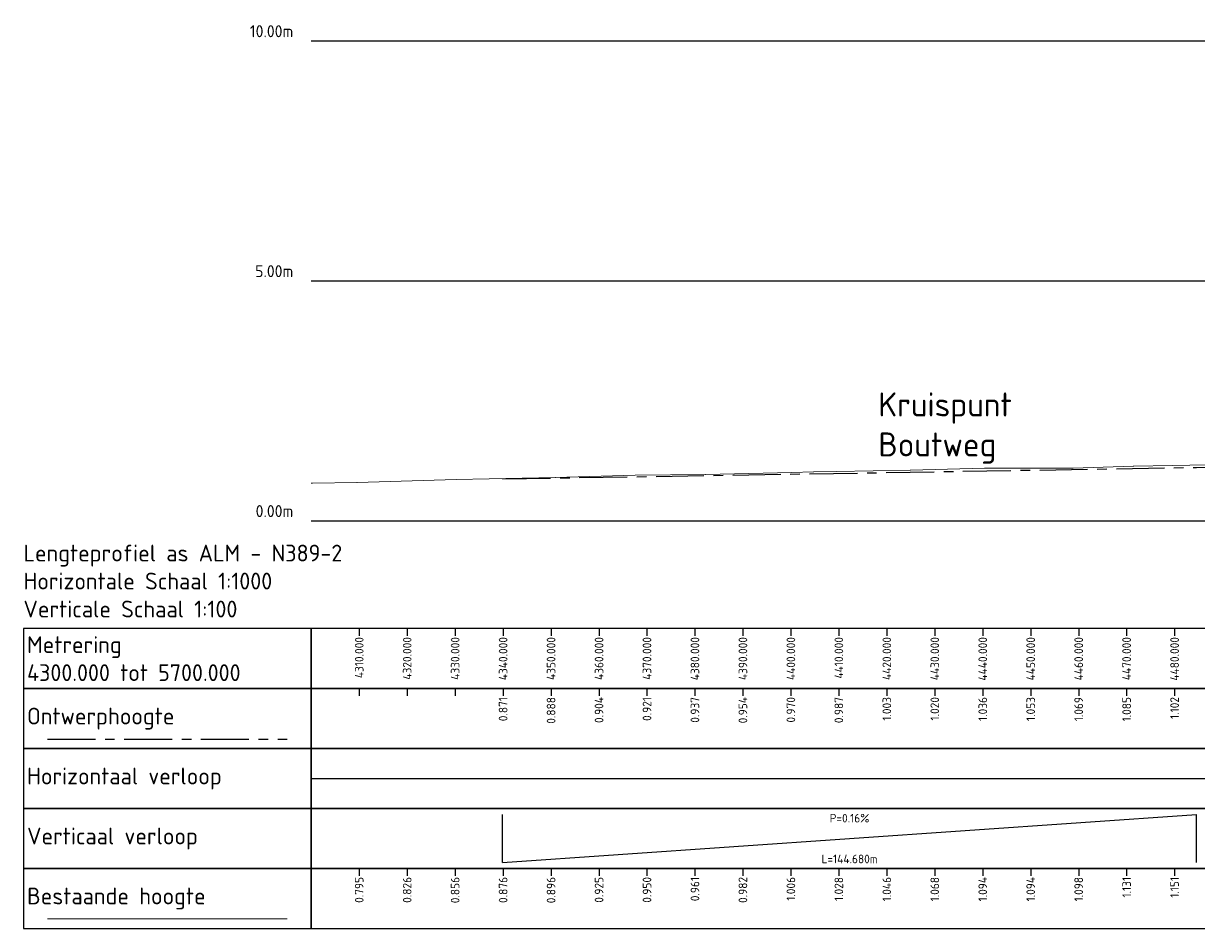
# Model space of a CAD drawing. Header units: metres. Extents: x 107616 to 109077, y 403701 to 404146.
# Tile 2 of 6: x 107617 to 107862, y 403957 to 404146. Entities that reach past the tile are written whole.
import ezdxf

# ---------------------------------------------------------------- set-up
doc = ezdxf.new("R2010")
doc.units = ezdxf.units.M
doc.linetypes.add('AM-AS', pattern=[16, 10, -2, 2, -2])
for name, color, linetype, lineweight in [('B-WE-GW-MAAIVELD-GD', 253, 'Continuous', 18), ('C3D-LABELS', 7, 'Continuous', 25), ('N-WE-AM-AS-GD', 10, 'AM-AS', 25), ('X-XX-AL-CONSTRUCTIELIJN-GD', 7, 'Continuous', 25), ('X-XX-AL-DETAIL2-G', 7, 'Continuous', 25), ('X-XX-AL-T18', 7, 'Continuous', 18), ('X-XX-AL-T25', 7, 'Continuous', 25), ('X-XX-AL-T70', 7, 'Continuous', 70)]:
    doc.layers.add(name, color=color, linetype=linetype, lineweight=lineweight)
doc.layers.add('C3D-PROFILE_PROFILEVIEW', color=7, linetype='Continuous')
doc.layers.add('C3D-PROFILE_PROFILEVIEW_LABELING', color=7, linetype='Continuous')
doc.styles.add('NLCS-ISO', font='NLCS-ISO.ttf')
doc.styles.add('NLCS-ISO-M2000-T25', font='NLCS-ISO.ttf', dxfattribs={"height": 5})

# ---------------------------------------------------------------- blocks, each defined once
blk = doc.blocks.new('*U57')
at = {"layer": 'B-WE-GW-MAAIVELD-GD', "color": 253, "linetype": 'Continuous', "lineweight": 18}
blk.add_line((-55, -83), (-5, -83), dxfattribs=at)
at = {"layer": 'N-WE-AM-AS-GD', "color": 1, "linetype": 'AM-AS', "lineweight": 25}
blk.add_line((-55, -45.5), (-5, -45.5), dxfattribs=at)
at = {"layer": 'X-XX-AL-CONSTRUCTIELIJN-GD', "color": 7, "linetype": 'Continuous', "lineweight": 25}
for p, q in [((0, 100), (5, 100)), ((0, 100), (1400, 100)), ((0, 50), (5, 50)), ((0, 50), (1400, 50)), ((0, 0), (5, 0)), ((0, 0), (1400, 0))]:
    blk.add_line(p, q, dxfattribs=at)
at = {"layer": 'X-XX-AL-DETAIL2-G', "color": 7, "linetype": 'Continuous', "lineweight": -3}
for p, q in [((10, -22.5), (10, -24)), ((20, -22.5), (20, -24)), ((30, -22.5), (30, -24)), ((40, -22.5), (40, -24)), ((50, -22.5), (50, -24)), ((60, -22.5), (60, -24)), ((70, -22.5), (70, -24)), ((80, -22.5), (80, -24)), ((90, -22.5), (90, -24)), ((100, -22.5), (100, -24)), ((110, -22.5), (110, -24)), ((120, -22.5), (120, -24)), ((130, -22.5), (130, -24)), ((140, -22.5), (140, -24)), ((150, -22.5), (150, -24)), ((160, -22.5), (160, -24)), ((170, -22.5), (170, -24)), ((180, -22.5), (180, -24)), ((10, -35), (10, -36.5)), ((20, -35), (20, -36.5)), ((30, -35), (30, -36.5)), ((40, -35), (40, -36.5)), ((50, -35), (50, -36.5)), ((60, -35), (60, -36.5)), ((70, -35), (70, -36.5)), ((80, -35), (80, -36.5)), ((90, -35), (90, -36.5)), ((100, -35), (100, -36.5)), ((110, -35), (110, -36.5)), ((120, -35), (120, -36.5)), ((130, -35), (130, -36.5)), ((140, -35), (140, -36.5)), ((150, -35), (150, -36.5)), ((160, -35), (160, -36.5)), ((170, -35), (170, -36.5)), ((180, -35), (180, -36.5)), ((0, -58.75), (0, -48.75)), ((39.89, -71.25), (39.89, -61.25)), ((184.57, -71.25), (184.57, -61.25)), ((10, -72.5), (10, -74)), ((20, -72.5), (20, -74)), ((30, -72.5), (30, -74)), ((40, -72.5), (40, -74)), ((50, -72.5), (50, -74)), ((60, -72.5), (60, -74)), ((70, -72.5), (70, -74)), ((80, -72.5), (80, -74)), ((90, -72.5), (90, -74)), ((100, -72.5), (100, -74)), ((110, -72.5), (110, -74)), ((120, -72.5), (120, -74)), ((130, -72.5), (130, -74)), ((140, -72.5), (140, -74)), ((150, -72.5), (150, -74)), ((160, -72.5), (160, -74)), ((170, -72.5), (170, -74)), ((180, -72.5), (180, -74))]:
    blk.add_line(p, q, dxfattribs=at)
for points in [[(0, -35), (0, -22.5), (-60, -22.5), (-60, -35)], [(0, -35), (1400, -35), (1400, -22.5), (0, -22.5)], [(0, -47.5), (0, -35), (-60, -35), (-60, -47.5)], [(0, -47.5), (1400, -47.5), (1400, -35), (0, -35)], [(0, -60), (0, -47.5), (-60, -47.5), (-60, -60)], [(0, -60), (1400, -60), (1400, -47.5), (0, -47.5)], [(0, -72.5), (0, -60), (-60, -60), (-60, -72.5)], [(0, -72.5), (1400, -72.5), (1400, -60), (0, -60)], [(0, -85), (0, -72.5), (-60, -72.5), (-60, -85)], [(0, -85), (1400, -85), (1400, -72.5), (0, -72.5)]]:
    blk.add_3dface(points, dxfattribs=at)
at = {"layer": 'X-XX-AL-T18', "color": 7, "linetype": 'Continuous', "lineweight": -3}
for p, q in [((0, -53.75), (931.4, -53.75)), ((39.89, -71.25), (184.57, -61.25))]:
    blk.add_line(p, q, dxfattribs=at)
at = {"layer": 'B-WE-GW-MAAIVELD-GD', "color": 7, "linetype": 'Continuous', "lineweight": 18, "insert": (-59.25, -78.75), "char_height": 3.5, "attachment_point": 4, "style": 'NLCS-ISO'}
blk.add_mtext('Bestaande hoogte', dxfattribs=at)
at = {"layer": 'C3D-LABELS', "color": 7, "linetype": 'Continuous', "lineweight": 25, "char_height": 3.5, "attachment_point": 4, "style": 'NLCS-ISO'}
for s, insert in [('Metrering \\P4300.000 tot 5700.000', (-59.25, -28.75)), ('Horizontaal verloop', (-59.25, -53.75)), ('Verticaal verloop', (-59.25, -66.25))]:
    blk.add_mtext(s, dxfattribs=dict(at, insert=insert))
at = {"layer": 'N-WE-AM-AS-GD', "color": 7, "linetype": 'Continuous', "lineweight": 25, "insert": (-59.25, -41.25), "char_height": 3.5, "attachment_point": 4, "style": 'NLCS-ISO'}
blk.add_mtext('Ontwerphoogte', dxfattribs=at)
at = {"layer": 'X-XX-AL-CONSTRUCTIELIJN-GD', "color": 7, "linetype": 'Continuous', "lineweight": 25, "char_height": 2.5, "attachment_point": 6, "style": 'NLCS-ISO'}
for s, insert in [('10.00m', (-3.75, 102)), ('5.00m', (-3.75, 52)), ('0.00m', (-3.75, 2))]:
    blk.add_mtext(s, dxfattribs=dict(at, insert=insert))
at = {"layer": 'X-XX-AL-T70', "color": 7, "linetype": 'Continuous', "lineweight": 70, "insert": (-60, -5), "char_height": 3.5, "attachment_point": 1, "style": 'NLCS-ISO'}
blk.add_mtext('{\\C256;Lengteprofiel as ALM - N389-2\\PHorizontale Schaal 1:1000\\PVerticale Schaal 1:100}', dxfattribs=at)
blk = doc.blocks.new('*U58')
at = {"layer": 'C3D-LABELS', "color": 7, "linetype": 'Continuous', "lineweight": 25, "char_height": 1.8, "attachment_point": 6, "rotation": 90, "style": 'NLCS-ISO'}
for s, insert in [('4310.000', (107686.95, 404018.11)), ('4320.000', (107696.95, 404018.11)), ('4330.000', (107706.95, 404018.11)), ('4340.000', (107716.95, 404018.11)), ('4350.000', (107726.95, 404018.11)), ('4360.000', (107736.95, 404018.11)), ('4370.000', (107746.95, 404018.11)), ('4380.000', (107756.95, 404018.11)), ('4390.000', (107766.95, 404018.11)), ('4400.000', (107776.95, 404018.11)), ('4410.000', (107786.95, 404018.11)), ('4420.000', (107796.95, 404018.11)), ('4430.000', (107806.95, 404018.11)), ('4440.000', (107816.95, 404018.11)), ('4450.000', (107826.95, 404018.11)), ('4460.000', (107836.95, 404018.11)), ('4470.000', (107846.95, 404018.11)), ('4480.000', (107856.95, 404018.11))]:
    blk.add_mtext(s, dxfattribs=dict(at, insert=insert))
blk = doc.blocks.new('*U59')
at = {"layer": 'C3D-LABELS', "color": 7, "linetype": 'Continuous', "lineweight": 25, "char_height": 1.8, "attachment_point": 6, "rotation": 90, "style": 'NLCS-ISO'}
for s, insert in [('0.871', (107716.95, 404005.61)), ('0.888', (107726.95, 404005.61)), ('0.904', (107736.95, 404005.61)), ('0.921', (107746.95, 404005.61)), ('0.937', (107756.95, 404005.61)), ('0.954', (107766.95, 404005.61)), ('0.970', (107776.95, 404005.61)), ('0.987', (107786.95, 404005.61)), ('1.003', (107796.95, 404005.61)), ('1.020', (107806.95, 404005.61)), ('1.036', (107816.95, 404005.61)), ('1.053', (107826.95, 404005.61)), ('1.069', (107836.95, 404005.61)), ('1.085', (107846.95, 404005.61)), ('1.102', (107856.95, 404005.61))]:
    blk.add_mtext(s, dxfattribs=dict(at, insert=insert))
blk = doc.blocks.new('*U61')
at = {"layer": 'C3D-LABELS', "color": 7, "linetype": 'Continuous', "lineweight": 25, "char_height": 1.8, "attachment_point": 5, "style": 'NLCS-ISO'}
for s, insert in [('P=0.16%', (107789.18, 403980.36)), ('L=144.680m', (107789.18, 403971.86))]:
    blk.add_mtext(s, dxfattribs=dict(at, insert=insert))
blk = doc.blocks.new('*U62')
at = {"layer": 'C3D-LABELS', "color": 7, "linetype": 'Continuous', "lineweight": 25, "char_height": 1.8, "attachment_point": 6, "rotation": 90, "style": 'NLCS-ISO'}
for s, insert in [('0.795', (107686.95, 403968.11)), ('0.826', (107696.95, 403968.11)), ('0.856', (107706.95, 403968.11)), ('0.876', (107716.95, 403968.11)), ('0.896', (107726.95, 403968.11)), ('0.925', (107736.95, 403968.11)), ('0.950', (107746.95, 403968.11)), ('0.961', (107756.95, 403968.11)), ('0.982', (107766.95, 403968.11)), ('1.006', (107776.95, 403968.11)), ('1.028', (107786.95, 403968.11)), ('1.046', (107796.95, 403968.11)), ('1.068', (107806.95, 403968.11)), ('1.094', (107816.95, 403968.11)), ('1.094', (107826.95, 403968.11)), ('1.098', (107836.95, 403968.11)), ('1.131', (107846.95, 403968.11)), ('1.151', (107856.95, 403968.11))]:
    blk.add_mtext(s, dxfattribs=dict(at, insert=insert))

msp = doc.modelspace()

# ---------------------------------------------------------------- linework, layer by layer
at = {"layer": 'B-WE-GW-MAAIVELD-GD', "color": 253, "linetype": 'Continuous', "lineweight": 18}
for p, q in [((107856.41, 404053.87), (107863.81, 404054)), ((107727.84, 404051.34), (107744.49, 404051.84)), ((107744.49, 404051.84), (107759.15, 404051.99)), ((107759.15, 404051.99), (107759.17, 404051.99)), ((107759.17, 404051.99), (107759.19, 404051.99)), ((107759.19, 404051.99), (107777.13, 404052.43)), ((107777.13, 404052.43), (107777.14, 404052.43)), ((107777.14, 404052.43), (107781.69, 404052.55)), ((107781.69, 404052.55), (107781.7, 404052.55)), ((107781.7, 404052.55), (107781.71, 404052.55)), ((107781.71, 404052.55), (107786.42, 404052.64)), ((107786.42, 404052.64), (107801.81, 404052.91)), ((107801.81, 404052.91), (107801.87, 404052.91)), ((107801.87, 404052.91), (107817.3, 404053.31)), ((107817.3, 404053.31), (107817.31, 404053.3)), ((107817.31, 404053.3), (107817.42, 404053.3)), ((107817.42, 404053.3), (107835.71, 404053.31)), ((107835.71, 404053.31), (107835.76, 404053.31)), ((107835.76, 404053.31), (107835.76, 404053.31)), ((107835.76, 404053.31), (107835.83, 404053.31)), ((107835.83, 404053.31), (107848.33, 404053.72)), ((107848.33, 404053.72), (107848.36, 404053.72)), ((107848.36, 404053.72), (107848.48, 404053.72)), ((107848.48, 404053.72), (107856.41, 404053.87)), ((107676.95, 404050.2), (107677.21, 404050.2)), ((107677.21, 404050.2), (107677.21, 404050.2)), ((107677.21, 404050.2), (107677.22, 404050.2)), ((107677.22, 404050.2), (107686.42, 404050.3)), ((107686.42, 404050.3), (107686.47, 404050.3)), ((107686.47, 404050.3), (107686.51, 404050.3)), ((107686.51, 404050.3), (107707.14, 404050.93)), ((107707.14, 404050.93), (107707.14, 404050.93)), ((107707.14, 404050.93), (107707.15, 404050.93)), ((107707.15, 404050.93), (107727.81, 404051.34)), ((107727.81, 404051.34), (107727.82, 404051.34)), ((107727.82, 404051.34), (107727.84, 404051.34))]:
    msp.add_line(p, q, dxfattribs=at)
at = {"layer": 'N-WE-AM-AS-GD', "color": 10, "linetype": 'AM-AS', "lineweight": 25, "flags": 128}
msp.add_lwpolyline([(107716.84, 404051.07), (107861.52, 404053.46), (107869.33, 404053.62), (107877.14, 404053.87), (107884.94, 404054.19), (107892.75, 404054.58), (107900.56, 404055.05), (107908.36, 404055.6), (107916.17, 404056.22), (107923.98, 404056.92), (107931.78, 404057.7), (107939.59, 404058.55), (107947.4, 404059.48), (107955.2, 404060.48), (107963.01, 404061.57), (107970.81, 404062.72), (107978.62, 404063.96), (107986.43, 404065.27), (107994.23, 404066.65), (108002.04, 404068.11), (108009.84, 404069.65), (108017.65, 404071.26), (108025.45, 404072.95), (108033.26, 404074.72), (108041.06, 404076.56), (108048.87, 404078.48), (108056.67, 404080.48), (108064.47, 404082.55), (108072.28, 404084.69), (108080.08, 404086.92), (108087.88, 404089.22), (108095.69, 404091.59), (108128.45, 404101.73), (108135.49, 404103.86), (108142.52, 404105.93), (108149.56, 404107.91), (108156.6, 404109.82), (108163.64, 404111.66), (108170.68, 404113.42), (108177.72, 404115.1), (108184.76, 404116.7), (108191.8, 404118.23), (108198.84, 404119.68), (108205.87, 404121.06), (108212.91, 404122.36), (108219.95, 404123.58), (108226.99, 404124.73), (108234.03, 404125.8), (108241.08, 404126.8), (108248.12, 404127.72), (108255.16, 404128.56), (108262.2, 404129.32), (108269.24, 404130.01), (108276.28, 404130.63), (108283.32, 404131.17), (108290.36, 404131.63), (108297.4, 404132.01), (108304.44, 404132.32), (108311.48, 404132.55), (108318.52, 404132.71), (108325.56, 404132.79), (108332.61, 404132.79), (108339.65, 404132.72), (108346.69, 404132.57), (108353.73, 404132.34), (108360.77, 404132.04), (108367.81, 404131.67), (108374.85, 404131.21), (108381.89, 404130.68), (108388.93, 404130.07), (108395.97, 404129.39), (108403.01, 404128.63), (108410.05, 404127.8), (108417.09, 404126.88), (108424.14, 404125.9), (108431.18, 404124.83), (108438.22, 404123.69), (108445.26, 404122.48), (108452.3, 404121.18), (108459.33, 404119.81), (108466.37, 404118.37), (108473.41, 404116.85), (108480.45, 404115.25), (108487.49, 404113.57), (108494.53, 404111.82), (108501.57, 404110), (108508.61, 404108.09), (108529.46, 404102.34), (108535.04, 404100.82), (108540.62, 404099.33), (108546.19, 404097.87), (108551.77, 404096.44), (108557.35, 404095.04), (108562.93, 404093.67), (108568.5, 404092.34), (108574.08, 404091.03), (108579.66, 404089.76), (108585.24, 404088.51), (108590.82, 404087.3), (108596.39, 404086.12), (108601.97, 404084.97), (108607.55, 404083.85), (108613.13, 404082.77), (108618.7, 404081.71), (108624.28, 404080.69), (108629.86, 404079.69), (108635.44, 404078.73), (108641.02, 404077.8), (108646.59, 404076.9), (108652.17, 404076.03), (108657.75, 404075.19), (108663.33, 404074.38), (108668.91, 404073.61), (108674.48, 404072.86), (108680.06, 404072.15), (108685.64, 404071.47), (108691.22, 404070.81), (108696.79, 404070.19), (108702.37, 404069.6), (108707.95, 404069.05), (108755.8, 404064.39)], dxfattribs=at)

# ---------------------------------------------------------------- block references
at = {"layer": 'C3D-PROFILE_PROFILEVIEW', "color": 7, "linetype": 'Continuous', "lineweight": -3}
msp.add_blockref('*U57', (107676.95, 404042.36), dxfattribs=at)
at = {"layer": 'C3D-PROFILE_PROFILEVIEW_LABELING', "color": 7, "linetype": 'Continuous', "lineweight": -3}
for name in ['*U58', '*U59', '*U61', '*U62']:
    msp.add_blockref(name, (0, 0), dxfattribs=at)

# ---------------------------------------------------------------- texts
at = {"layer": 'X-XX-AL-T25', "insert": (107795.17, 404069.08), "char_height": 5, "attachment_point": 1, "style": 'NLCS-ISO-M2000-T25'}
msp.add_mtext_dynamic_manual_height_columns('Kruispunt Boutweg', width=39.6318, gutter_width=12.5, heights=[0], dxfattribs=at)

doc.saveas('drawing.dxf')
